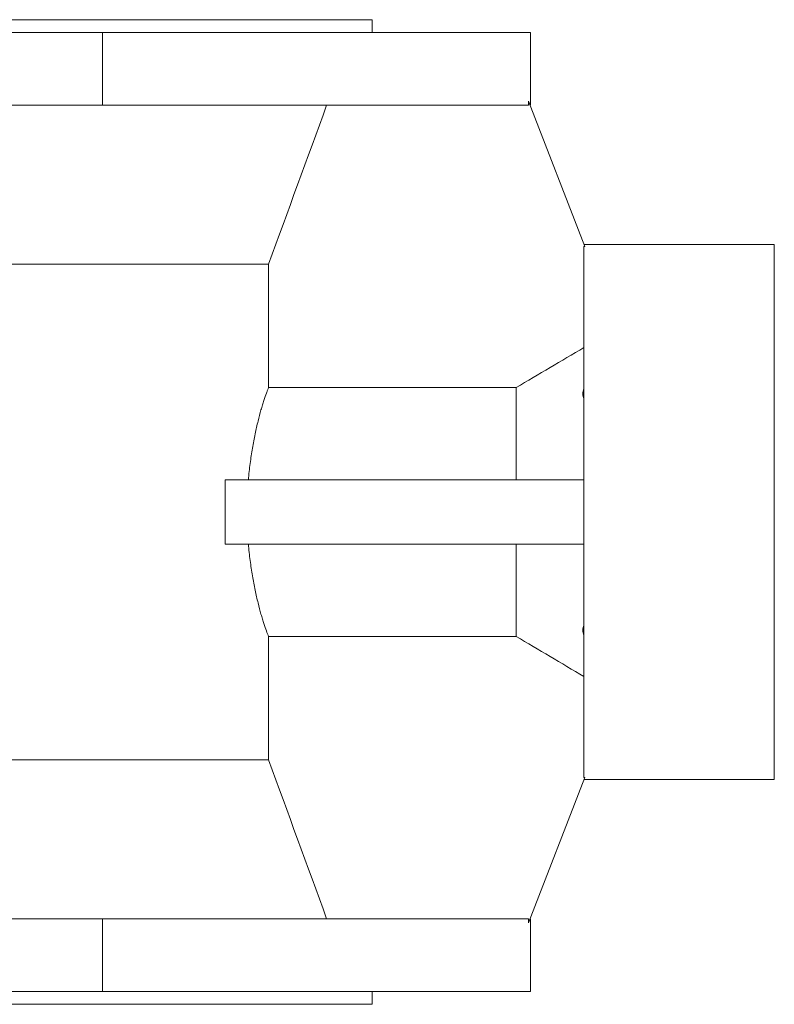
# Model space of a CAD drawing. Header units: millimetres. Extents: x -37 to 911, y -96 to 730.
# Tile 3 of 5: x 379 to 555, y -15 to 215. Entities that reach past the tile are written whole.
import ezdxf

# ---------------------------------------------------------------- set-up
doc = ezdxf.new("R2010")
doc.units = ezdxf.units.MM

msp = doc.modelspace()

# ---------------------------------------------------------------- linework, layer by layer
at = {"color": 7, "linetype": 'Continuous', "lineweight": 15}
for p, q in [((328.25, 214.58), (461.25, 214.58)), ((461.25, 211.58), (461.25, 214.58)), ((363.25, 211.58), (398.25, 211.58)), ((398.25, 194.58), (398.25, 211.58)), ((398.25, 211.58), (498.25, 211.58)), ((498.25, 194.58), (498.25, 211.58)), ((497.79, 194.58), (497.79, 195.58)), ((497.79, 195.58), (510.92, 161.63)), ((363.25, 194.58), (398.25, 194.58)), ((398.25, 194.58), (497.79, 194.58)), ((498.17, 194.58), (498.25, 194.58)), ((555.25, 162.08), (510.75, 162.08)), ((510.75, 161.63), (510.92, 161.63)), ((510.75, 161.63), (510.75, 37.53)), ((555.25, 162.08), (555.25, 99.58)), ((219.46, 157.49), (437.03, 157.49)), ((437.03, 128.63), (437.03, 157.49)), ((437.03, 128.63), (494.9, 128.63)), ((494.9, 107.08), (494.9, 128.63)), ((426.91, 92.08), (426.91, 107.08)), ((510.75, 107.08), (426.91, 107.08)), ((555.25, 99.58), (555.25, 37.08)), ((510.75, 92.08), (426.91, 92.08)), ((494.9, 70.53), (494.9, 92.08)), ((437.03, 41.67), (437.03, 70.53)), ((494.9, 70.53), (437.03, 70.53)), ((219.46, 41.67), (437.03, 41.67)), ((497.79, 3.58), (510.92, 37.53)), ((510.92, 37.53), (510.75, 37.53)), ((510.75, 37.08), (555.25, 37.08)), ((363.25, 4.58), (398.25, 4.58)), ((398.25, 4.58), (398.25, -12.42)), ((398.25, 4.58), (497.79, 4.58)), ((497.79, 3.58), (497.79, 4.58)), ((498.17, 4.58), (498.25, 4.58)), ((498.25, -12.42), (498.25, 4.58)), ((363.25, -12.42), (398.25, -12.42)), ((398.25, -12.42), (498.25, -12.42)), ((461.25, -15.42), (461.25, -12.42)), ((328.25, -15.42), (461.25, -15.42))]:
    msp.add_line(p, q, dxfattribs=at)
for points in [[(437.03, 157.49), (441.56, 169.85), (446.09, 182.22), (450.61, 194.58)], [(494.9, 128.63), (500.17, 131.77), (505.46, 134.89), (510.75, 138)], [(510.75, 61.15), (505.46, 64.27), (500.17, 67.39), (494.9, 70.53)], [(450.61, 4.58), (446.09, 16.94), (441.56, 29.31), (437.03, 41.67)]]:
    msp.add_open_spline(points, degree=3, dxfattribs=at)
for points, knots in [([(437.03, 128.63), (436.96, 128.46), (436.88, 128.27), (436.71, 127.85), (436.62, 127.62), (436.34, 126.86), (436.14, 126.28), (435.82, 125.29), (435.71, 124.94), (435.49, 124.21), (435.37, 123.82), (435.03, 122.61), (434.8, 121.73), (434.34, 119.87), (434.11, 118.87), (433.77, 117.28), (433.67, 116.73), (433.46, 115.62), (433.35, 115.06), (433.06, 113.33), (432.88, 112.14), (432.65, 110.29), (432.57, 109.66), (432.44, 108.38), (432.37, 107.73), (432.32, 107.08)], [0, 0, 0, 0, 0.0625, 0.0625, 0.125, 0.125, 0.25, 0.25, 0.3125, 0.3125, 0.375, 0.375, 0.5, 0.5, 0.625, 0.625, 0.6875, 0.6875, 0.75, 0.75, 0.875, 0.875, 0.9375, 0.9375, 1, 1, 1, 1]), ([(510.75, 126.07), (510.58, 126.39), (510.49, 126.75), (510.49, 127.56), (510.58, 127.98), (510.75, 128.41)], [0, 0, 0, 0, 0.5, 0.5, 1, 1, 1, 1]), ([(432.32, 92.08), (432.37, 91.43), (432.44, 90.79), (432.57, 89.5), (432.65, 88.87), (432.88, 87.01), (433.06, 85.82), (433.45, 83.51), (433.66, 82.4), (434.11, 80.28), (434.34, 79.28), (434.8, 77.41), (435.03, 76.54), (435.37, 75.33), (435.49, 74.95), (435.71, 74.21), (435.82, 73.86), (436.14, 72.87), (436.34, 72.29), (436.71, 71.29), (436.88, 70.87), (437.03, 70.53)], [0, 0, 0, 0, 0.0625, 0.0625, 0.125, 0.125, 0.25, 0.25, 0.375, 0.375, 0.5, 0.5, 0.625, 0.625, 0.6875, 0.6875, 0.75, 0.75, 0.875, 0.875, 1, 1, 1, 1]), ([(510.75, 70.75), (510.58, 71.18), (510.49, 71.6), (510.49, 72.4), (510.58, 72.77), (510.75, 73.09)], [0, 0, 0, 0, 0.5, 0.5, 1, 1, 1, 1])]:
    msp.add_open_spline(points, degree=3, knots=knots, dxfattribs=at)

doc.saveas('drawing.dxf')
